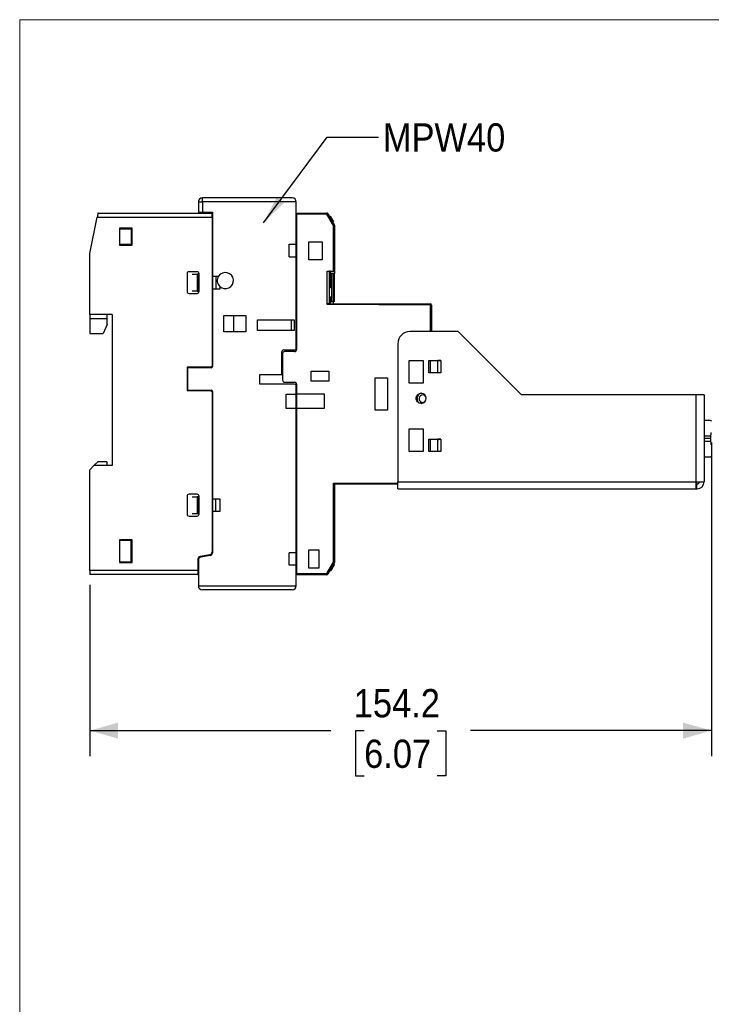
# Model space of a CAD drawing. Header units: millimetres. Extents: x 0 to 432, y 0 to 279.
# Tile 2 of 10: x 0 to 86, y 157 to 279. Entities that reach past the tile are written whole.
import ezdxf

# ---------------------------------------------------------------- set-up
doc = ezdxf.new("R2010")
doc.units = ezdxf.units.MM
doc.linetypes.add('SLD-Solid', pattern=[0])
doc.layers.add('DIMENSIONS', color=140, linetype='SLD-Solid', lineweight=25)
doc.layers.add('TEXT', color=140, linetype='SLD-Solid', lineweight=25)
doc.layers.add('SLD-DEFPOINTS', color=7, linetype='Continuous')
doc.styles.add('SLDTEXTSTYLE0', font='GOTHIC.TTF', dxfattribs={"width": 0.913})
doc.styles.get("Standard").update_dxf_attribs({"font": 'GOTHIC.TTF'})
doc.dimstyles.new('SLDDIMSTYLE6', dxfattribs={"dimtxt": 3.5, "dimasz": 3.5, "dimexe": 0, "dimexo": 0.0625, "dimgap": 0.875, "dimtad": 0, "dimtih": 1, "dimtoh": 1, "dimdec": 1, "dimlfac": 2, "dimrnd": 1e-09, "dimzin": 12, "dimdsep": 46, "dimtxsty": 'SLDTEXTSTYLE0', "dimsah": 1, "dimcen": 0.09, "dimadec": 0, "dimazin": 3, "dimtfac": 1, "dimtdec": 1, "dimtofl": 0, "dimtmove": 0, "dimatfit": 3, "dimfxl": 0, "dimfrac": 2, "dimtolj": 1, "dimtzin": 12, "dimarcsym": 0})
doc.dimstyles.new('SLDDIMSTYLE8', dxfattribs={"dimtxt": 0.18, "dimasz": 3.5, "dimexe": 0, "dimexo": 0.0625, "dimgap": 0, "dimtad": 0, "dimtih": 1, "dimtoh": 1, "dimdec": 0, "dimrnd": 1e-09, "dimzin": 0, "dimdsep": 46, "dimtxsty": 'Standard', "dimsah": 1, "dimcen": 0.09, "dimadec": 0, "dimazin": 0, "dimtfac": 3.5, "dimtdec": 0, "dimtofl": 0, "dimtmove": 0, "dimatfit": 3, "dimfxl": 0, "dimfrac": 2, "dimtolj": 1, "dimtzin": 0, "dimarcsym": 0})

# ---------------------------------------------------------------- blocks, each defined once
blk = doc.blocks.new('Block2')
at = {"color": 7, "linetype": 'SLD-Solid', "lineweight": 18}
for q in [(431.8, 279.4), (0, 0)]:
    blk.add_line((0, 279.4), q, dxfattribs=at)
blk = doc.blocks.new('_D_13')
at = {"layer": 'DIMENSIONS'}
for p, q in [((85.82, 226.96), (85.82, 188.06)), ((8.72, 209.33), (8.72, 188.06)), ((8.72, 191.24), (38.61, 191.24)), ((42.74, 191.21), (41.68, 191.21)), ((41.68, 191.21), (41.68, 185.65)), ((51.79, 191.21), (52.86, 191.21)), ((52.86, 191.21), (52.86, 185.65)), ((85.82, 191.24), (55.93, 191.24)), ((41.68, 185.65), (42.74, 185.65)), ((52.86, 185.65), (51.79, 185.65))]:
    blk.add_line(p, q, dxfattribs=at)
for points in [[(8.72, 191.24), (12.22, 190.24), (12.22, 192.24)], [(85.82, 191.24), (82.32, 192.24), (82.32, 190.24)]]:
    blk.add_solid(points, dxfattribs=at)
at = {"layer": 'DIMENSIONS', "char_height": 3.5, "attachment_point": 1, "style": 'SLDTEXTSTYLE0'}
for s, insert in [('154.2', (41.45, 196.39)), ('6.07', (42.74, 190.12))]:
    blk.add_mtext(s, dxfattribs=dict(at, insert=insert))

msp = doc.modelspace()

# ---------------------------------------------------------------- linework, layer by layer
at = {"color": 7, "linetype": 'SLD-Solid', "lineweight": 18}
for p, q in [((0, 0), (0, 279.4)), ((0, 279.4), (431.8, 279.4))]:
    msp.add_line(p, q, dxfattribs=at)
for p, q in [((22.168, 256.798), (22.668, 256.798)), ((22.168, 256.798), (22.168, 255.548)), ((22.668, 256.798), (22.668, 257.298)), ((33.818, 257.298), (22.668, 257.298)), ((22.668, 256.798), (22.668, 255.548)), ((34.318, 256.798), (22.668, 256.798)), ((34.318, 251.548), (34.318, 256.798)), ((9.718, 255.398), (23.868, 255.398)), ((22.168, 255.548), (22.668, 255.548)), ((22.668, 255.548), (23.918, 255.548)), ((23.868, 254.898), (23.868, 255.398)), ((23.918, 255.398), (23.868, 255.398)), ((23.918, 255.548), (23.918, 247.598)), ((34.368, 255.423), (34.318, 255.423)), ((34.368, 255.423), (38.115, 255.423)), ((34.368, 255.423), (34.368, 255.273)), ((34.368, 255.273), (34.368, 238.498)), ((38.115, 255.273), (34.368, 255.273)), ((38.115, 255.423), (38.115, 255.273)), ((38.918, 253.883), (38.115, 255.273)), ((38.245, 255.348), (39.068, 253.923)), ((38.326, 255.208), (38.418, 255.208)), ((38.418, 255.049), (38.418, 255.208)), ((8.718, 250.398), (9.618, 254.898)), ((9.618, 254.898), (23.868, 254.898)), ((23.868, 254.898), (23.868, 236.384)), ((23.918, 254.648), (23.868, 254.648)), ((34.368, 254.803), (34.318, 254.804)), ((34.318, 254.255), (34.368, 254.255)), ((38.433, 255.023), (38.548, 255.023)), ((38.534, 254.848), (38.649, 254.848)), ((38.582, 254.765), (38.697, 254.765)), ((38.601, 254.931), (38.637, 254.868)), ((38.649, 254.848), (38.697, 254.765)), ((38.697, 254.765), (38.952, 254.323)), ((38.837, 254.323), (38.952, 254.323)), ((38.842, 254.314), (38.958, 254.314)), ((13.968, 253.548), (12.368, 253.548)), ((12.368, 253.548), (12.368, 251.448)), ((12.368, 253.479), (13.83, 253.479)), ((13.83, 253.479), (13.968, 253.548)), ((13.83, 253.479), (13.83, 251.517)), ((13.968, 251.448), (13.968, 253.548)), ((38.918, 248.223), (38.918, 253.883)), ((39.068, 253.923), (39.068, 248.223)), ((33.452, 249.998), (33.452, 251.548)), ((33.452, 251.548), (34.318, 251.548)), ((34.318, 249.998), (34.318, 251.548)), ((35.868, 249.623), (35.868, 251.873)), ((35.868, 251.873), (37.518, 251.873)), ((37.518, 251.873), (37.518, 249.623)), ((8.718, 242.848), (8.718, 250.398)), ((13.83, 251.517), (12.368, 251.517)), ((12.368, 251.448), (13.968, 251.448)), ((13.83, 251.517), (13.968, 251.448)), ((33.452, 249.998), (34.318, 249.998)), ((34.318, 238.698), (34.318, 249.998)), ((34.368, 249.795), (34.318, 249.795)), ((37.518, 249.623), (35.868, 249.623)), ((20.768, 247.898), (20.768, 245.698)), ((22.018, 248.148), (21.018, 248.148)), ((22.268, 245.698), (22.268, 247.898)), ((38.168, 248.223), (38.918, 248.223)), ((38.168, 244.074), (38.168, 248.223)), ((38.418, 248.223), (38.418, 244.223)), ((38.518, 248.217), (38.418, 248.218)), ((38.418, 248.173), (38.456, 248.173)), ((38.518, 248.214), (38.518, 248.223)), ((38.568, 248.223), (38.568, 247.923)), ((38.568, 247.923), (38.718, 247.923)), ((38.568, 247.923), (38.568, 246.196)), ((38.718, 244.473), (38.718, 247.923)), ((38.918, 247.923), (38.718, 247.923)), ((38.918, 248.223), (39.068, 248.223)), ((38.918, 244.473), (38.918, 247.923)), ((39.068, 247.923), (38.918, 247.923)), ((39.068, 248.223), (39.068, 247.923)), ((39.068, 244.473), (39.068, 247.923)), ((21.41, 247.848), (22.018, 247.848)), ((22.018, 247.848), (22.018, 245.748)), ((22.168, 247.848), (22.018, 247.848)), ((22.168, 245.748), (22.168, 247.848)), ((23.918, 247.598), (24.683, 247.598)), ((23.918, 247.598), (23.918, 245.998)), ((24.333, 247.598), (24.333, 245.998)), ((21.018, 245.448), (22.018, 245.448)), ((22.018, 245.748), (21.41, 245.748)), ((22.018, 245.748), (22.168, 245.748)), ((23.918, 245.998), (23.918, 236.398)), ((24.818, 245.998), (23.918, 245.998)), ((24.818, 246.334), (24.818, 245.998)), ((38.418, 246.168), (38.718, 246.223)), ((38.718, 244.973), (38.418, 245.027)), ((38.418, 244.223), (50.963, 244.168)), ((38.518, 244.481), (38.518, 244.222)), ((38.568, 245), (38.568, 244.473)), ((38.568, 244.473), (38.718, 244.473)), ((38.718, 244.473), (38.918, 244.473)), ((39.068, 244.473), (38.918, 244.473)), ((38.918, 244.221), (38.918, 244.473)), ((50.963, 244.018), (38.168, 244.074)), ((50.963, 244.018), (51.113, 244.018)), ((50.963, 240.723), (50.963, 244.018)), ((51.113, 244.018), (51.113, 240.723)), ((11.468, 242.848), (8.718, 242.848)), ((8.718, 242.848), (8.718, 242.348)), ((8.718, 242.348), (10.868, 242.348)), ((8.718, 242.348), (8.718, 240.498)), ((10.868, 242.348), (10.868, 242.848)), ((10.868, 241.598), (10.868, 242.348)), ((11.468, 242.848), (11.468, 224.098)), ((25.318, 242.698), (28.068, 242.698)), ((25.318, 240.698), (25.318, 242.698)), ((26.518, 242.698), (26.518, 240.698)), ((28.068, 242.698), (28.068, 240.698)), ((29.518, 242.198), (34.068, 242.198)), ((29.518, 240.848), (29.518, 242.198)), ((33.668, 242.198), (33.668, 240.848)), ((34.068, 242.198), (34.068, 240.848)), ((10.868, 241.598), (10.355, 240.498)), ((28.068, 240.698), (25.318, 240.698)), ((34.068, 240.848), (29.518, 240.848)), ((54.418, 240.723), (48.418, 240.723)), ((62.268, 232.873), (54.418, 240.723)), ((8.718, 240.498), (10.355, 240.498)), ((32.518, 235.398), (32.518, 238.198)), ((32.768, 238.448), (34.068, 238.448)), ((34.118, 238.248), (32.868, 238.248)), ((34.318, 238.348), (34.318, 238.698)), ((46.918, 239.223), (46.918, 222.073)), ((32.618, 237.998), (32.618, 234.698)), ((48.318, 234.323), (48.318, 237.123)), ((48.318, 237.123), (50.068, 237.123)), ((50.068, 237.123), (50.068, 234.323)), ((50.768, 237.128), (52.268, 237.128)), ((50.768, 235.623), (50.768, 237.128)), ((50.963, 235.623), (50.963, 237.128)), ((51.111, 237.125), (51.868, 237.125)), ((51.113, 237.128), (51.113, 237.125)), ((51.868, 235.625), (51.868, 237.125)), ((52.268, 237.127), (52.268, 235.624)), ((23.718, 236.298), (20.768, 236.298)), ((20.768, 236.298), (20.768, 233.398)), ((20.818, 236.148), (20.818, 233.548)), ((23.768, 236.248), (20.918, 236.248)), ((23.868, 236.384), (23.718, 236.298)), ((23.868, 236.286), (23.868, 236.384)), ((36.168, 235.808), (38.368, 235.808)), ((36.168, 234.558), (36.168, 235.808)), ((38.368, 235.808), (38.368, 234.558)), ((29.818, 235.398), (32.518, 235.398)), ((29.818, 234.198), (29.818, 235.398)), ((32.868, 234.448), (34.118, 234.448)), ((38.368, 234.558), (36.168, 234.558)), ((44.128, 234.998), (45.618, 234.998)), ((44.128, 230.998), (44.128, 234.998)), ((45.618, 234.998), (45.618, 230.998)), ((52.268, 235.623), (50.768, 235.623)), ((51.868, 235.625), (51.111, 235.625)), ((51.113, 235.625), (51.113, 235.623)), ((20.768, 233.398), (23.718, 233.398)), ((20.918, 233.448), (23.768, 233.448)), ((23.718, 233.398), (23.868, 233.311)), ((23.868, 233.311), (23.868, 233.41)), ((23.868, 233.311), (23.868, 213.4)), ((23.918, 233.298), (23.918, 219.998)), ((34.068, 234.198), (29.818, 234.198)), ((34.318, 233.948), (34.318, 234.348)), ((34.318, 232.948), (34.318, 233.948)), ((34.368, 234.198), (34.368, 232.998)), ((50.068, 234.323), (48.318, 234.323)), ((33.068, 232.948), (34.318, 232.948)), ((33.068, 231.198), (33.068, 232.948)), ((34.318, 231.198), (34.318, 232.948)), ((34.368, 232.998), (37.768, 232.998)), ((34.368, 232.998), (34.368, 231.198)), ((37.768, 232.998), (37.768, 231.198)), ((83.918, 232.873), (62.268, 232.873)), ((83.918, 222.073), (83.918, 232.873)), ((84.918, 232.873), (83.918, 232.873)), ((84.918, 232.873), (84.918, 222.073)), ((34.318, 231.198), (33.068, 231.198)), ((34.318, 213.298), (34.318, 231.198)), ((34.368, 231.198), (34.368, 210.723)), ((37.768, 231.198), (34.368, 231.198)), ((45.618, 230.998), (44.128, 230.998)), ((85.718, 229.698), (84.918, 229.698)), ((48.318, 228.673), (50.068, 228.673)), ((48.318, 225.873), (48.318, 228.673)), ((50.068, 228.673), (50.068, 225.873)), ((50.768, 227.373), (52.268, 227.373)), ((50.768, 225.868), (50.768, 227.373)), ((50.963, 225.868), (50.963, 227.373)), ((51.094, 227.37), (51.895, 227.37)), ((51.113, 227.373), (51.113, 227.37)), ((51.895, 225.87), (51.895, 227.37)), ((51.963, 227.373), (51.963, 227.348)), ((52.268, 227.372), (52.268, 225.869)), ((84.918, 227.813), (85.718, 227.813)), ((85.718, 227.448), (84.918, 227.448)), ((85.718, 227.813), (85.718, 227.448)), ((85.718, 227.448), (85.718, 227.083)), ((85.718, 227.083), (84.918, 227.083)), ((50.068, 225.873), (48.318, 225.873)), ((52.268, 225.868), (50.768, 225.868)), ((51.895, 225.87), (51.094, 225.87)), ((51.113, 225.87), (51.113, 225.868)), ((51.188, 225.868), (51.188, 225.87)), ((84.918, 225.198), (85.718, 225.198)), ((8.718, 223.598), (9.218, 224.098)), ((8.718, 211.098), (8.718, 223.598)), ((9.218, 224.098), (9.718, 224.598)), ((11.468, 224.098), (9.218, 224.098)), ((9.718, 224.598), (10.718, 224.598)), ((10.718, 224.598), (10.868, 224.448)), ((10.868, 224.098), (10.868, 224.448)), ((38.918, 221.922), (46.918, 221.957)), ((38.918, 212.113), (38.918, 221.922)), ((46.918, 221.807), (39.068, 221.773)), ((39.068, 221.773), (39.068, 212.073)), ((46.918, 222.073), (83.918, 222.073)), ((46.918, 221.223), (46.918, 222.073)), ((46.918, 221.223), (83.918, 221.223)), ((83.918, 221.223), (83.918, 222.073)), ((83.918, 222.073), (84.918, 222.073)), ((83.918, 221.823), (84.006, 221.823)), ((83.974, 221.223), (84.006, 221.223)), ((84.006, 221.223), (84.006, 221.823)), ((84.068, 221.823), (84.006, 221.823)), ((84.006, 221.223), (84.068, 221.223)), ((20.768, 220.298), (20.768, 218.098)), ((22.018, 220.548), (21.018, 220.548)), ((21.41, 220.248), (22.018, 220.248)), ((22.018, 220.248), (22.018, 218.148)), ((22.168, 220.248), (22.018, 220.248)), ((22.168, 218.148), (22.168, 220.248)), ((22.268, 218.098), (22.268, 220.298)), ((23.918, 219.998), (24.818, 219.998)), ((23.918, 219.998), (23.918, 218.398)), ((24.333, 218.398), (24.333, 219.998)), ((24.818, 219.998), (24.818, 218.398)), ((21.018, 217.848), (22.018, 217.848)), ((21.41, 218.148), (22.018, 218.148)), ((22.018, 218.148), (22.168, 218.148)), ((23.918, 218.398), (23.918, 213.3)), ((24.818, 218.398), (23.918, 218.398)), ((34.318, 216.242), (34.368, 216.242)), ((13.968, 214.898), (12.368, 214.898)), ((12.368, 214.898), (12.368, 212.098)), ((13.83, 214.809), (13.968, 214.898)), ((13.968, 212.098), (13.968, 214.898)), ((13.83, 214.809), (12.368, 214.809)), ((13.83, 212.187), (13.83, 214.809)), ((35.868, 211.373), (35.868, 213.673)), ((35.868, 213.673), (37.118, 213.673)), ((37.118, 213.673), (37.118, 211.373)), ((22.118, 212.504), (22.118, 211.098)), ((23.579, 213.055), (22.407, 212.849)), ((23.629, 212.955), (22.457, 212.749)), ((23.868, 213.12), (23.868, 213.4)), ((34.318, 213.298), (33.452, 213.298)), ((33.452, 211.748), (33.452, 213.298)), ((34.318, 211.748), (34.318, 213.298)), ((12.368, 212.187), (13.83, 212.187)), ((12.368, 212.098), (13.968, 212.098)), ((13.968, 212.098), (13.83, 212.187)), ((22.168, 212.404), (22.168, 209.198)), ((34.318, 211.748), (33.452, 211.748)), ((34.318, 209.198), (34.318, 211.748)), ((34.368, 211.741), (34.318, 211.741)), ((34.318, 211.242), (34.368, 211.242)), ((37.118, 211.373), (35.868, 211.373)), ((38.115, 210.723), (38.918, 212.113)), ((39.068, 212.073), (38.245, 210.648)), ((38.67, 211.385), (38.786, 211.385)), ((38.804, 211.616), (38.92, 211.616)), ((38.809, 211.625), (38.925, 211.625)), ((38.925, 211.625), (38.92, 211.616)), ((38.923, 211.823), (39.039, 211.823)), ((22.118, 211.098), (8.718, 211.098)), ((8.718, 211.098), (8.718, 210.598)), ((22.118, 210.598), (8.718, 210.598)), ((22.118, 211.098), (22.118, 210.598)), ((22.168, 211.027), (22.118, 211.027)), ((22.118, 210.598), (22.168, 210.598)), ((34.318, 210.573), (34.368, 210.573)), ((34.368, 210.723), (38.115, 210.723)), ((34.368, 210.723), (34.368, 210.573)), ((38.115, 210.573), (34.368, 210.573)), ((38.115, 210.723), (38.115, 210.573)), ((38.393, 210.905), (38.418, 210.905)), ((38.418, 210.905), (38.418, 210.947)), ((38.514, 211.114), (38.63, 211.114)), ((38.519, 211.123), (38.635, 211.123)), ((38.555, 211.185), (38.671, 211.185)), ((22.168, 209.198), (34.318, 209.198)), ((33.818, 208.698), (22.668, 208.698))]:
    msp.add_line(p, q)
at = {"flags": 128}
for points in [[(9.718, 255.398), (9.716, 255.388), (9.71, 255.36), (9.701, 255.314), (9.689, 255.251), (9.673, 255.176), (9.656, 255.089), (9.637, 254.995), (9.618, 254.898)], [(38.115, 255.273), (38.141, 255.287), (38.165, 255.302), (38.187, 255.314), (38.207, 255.326), (38.223, 255.335), (38.235, 255.342), (38.243, 255.346), (38.245, 255.348)], [(39.068, 253.923), (39.065, 253.922), (39.056, 253.92), (39.043, 253.916), (39.024, 253.911), (39.001, 253.905), (38.975, 253.898), (38.947, 253.89), (38.918, 253.883)], [(38.168, 244.222), (38.307, 244.222), (38.39, 244.223), (38.418, 244.223)], [(50.963, 244.168), (50.963, 244.165), (50.963, 244.157), (50.963, 244.143), (50.963, 244.124), (50.963, 244.101), (50.963, 244.075), (50.963, 244.047), (50.963, 244.018)], [(50.254, 232), (50.195, 231.971), (50.018, 231.935)], [(39.068, 221.773), (39.066, 221.775), (39.059, 221.782), (39.048, 221.793), (39.033, 221.808), (39.014, 221.826), (38.993, 221.848), (38.969, 221.871), (38.944, 221.896), (38.918, 221.922)], [(39.068, 212.073), (39.065, 212.074), (39.056, 212.076), (39.043, 212.08), (39.024, 212.085), (39.001, 212.091), (38.975, 212.098), (38.947, 212.105), (38.918, 212.113)], [(38.245, 210.648), (38.243, 210.649), (38.235, 210.654), (38.223, 210.66), (38.207, 210.67), (38.187, 210.681), (38.165, 210.694), (38.141, 210.708), (38.115, 210.723)]]:
    msp.add_lwpolyline(points, dxfattribs=at)
for centre, radius, start, end in [((22.668, 256.798), 0.5, 90, 180), ((33.818, 256.798), 0.5, 0, 90), ((38.115, 255.273), 0.15, 30, 90), ((21.018, 247.898), 0.25, 90, 180), ((22.018, 247.898), 0.25, 360, 90), ((25.518, 247.048), 1, 225.573, 146.63299), ((38.568, 248.073), 0.15, 90, 180), ((38.568, 247.773), 0.15, 90, 180), ((25.518, 247.048), 1, 146.63299, 225.573), ((21.018, 245.698), 0.25, 180, 270), ((22.018, 245.698), 0.25, 270, 0), ((38.568, 244.623), 0.15, 180, 270), ((50.963, 244.018), 0.15, 360, 89.75), ((48.418, 239.223), 1.5, 90, 180), ((32.768, 238.198), 0.25, 90, 180), ((32.868, 237.998), 0.25, 90, 180), ((34.068, 238.698), 0.25, 270, 360), ((34.118, 238.498), 0.25, 270, 360), ((20.918, 236.148), 0.1, 90, 180), ((23.768, 236.398), 0.15, 270, 0), ((32.868, 234.698), 0.25, 180, 270), ((34.118, 234.198), 0.25, 0, 90), ((20.918, 233.548), 0.1, 180, 270), ((23.768, 233.298), 0.15, 0, 90), ((34.068, 233.948), 0.25, 360, 90), ((50.018, 232.398), 0.712, 109.20669, 223.93408), ((50.018, 232.398), 0.463, 31.22745, 270), ((49.818, 232.448), 0.625, 270, 90), ((51.963, 227.498), 0.15, 270, 300.17863), ((84.068, 222.073), 0.25, 270, 0), ((84.068, 222.073), 0.85, 270, 360), ((21.018, 220.298), 0.25, 90, 180), ((22.018, 220.298), 0.25, 360, 90), ((21.018, 218.098), 0.25, 180, 270), ((22.018, 218.098), 0.25, 270, 0), ((22.468, 212.504), 0.35, 100, 180), ((22.518, 212.404), 0.35, 100, 180), ((23.518, 213.4), 0.35, 280, 0), ((23.568, 213.3), 0.35, 280, 0), ((38.115, 210.723), 0.15, 270, 330), ((22.668, 209.198), 0.5, 180, 270), ((33.818, 209.198), 0.5, 270, 0)]:
    msp.add_arc(centre, radius, start, end)
for points, knots in [([(38.548, 255.023), (38.564, 254.996), (38.592, 254.947), (38.625, 254.889), (38.641, 254.862), (38.649, 254.848)], [0, 0, 0, 0, 0.3800861, 0.6852407, 1, 1, 1, 1]), ([(52.268, 237.125), (52.195, 237.125), (52.05, 237.125), (51.929, 237.125), (51.868, 237.125)], [0, 0, 0, 0, 0.500005, 1, 1, 1, 1]), ([(52.268, 235.625), (52.195, 235.625), (52.05, 235.625), (51.929, 235.625), (51.868, 235.625)], [0, 0, 0, 0, 0.500005, 1, 1, 1, 1]), ([(49.818, 231.823), (49.748, 231.83), (49.607, 231.844), (49.42, 231.951), (49.278, 232.11), (49.196, 232.308), (49.185, 232.522), (49.245, 232.727), (49.37, 232.901), (49.545, 233.023), (49.704, 233.069), (49.796, 233.072), (49.818, 233.073)], [0, 0, 0, 0, 0.1073732, 0.2147446, 0.3221177, 0.4294899, 0.5368622, 0.6442346, 0.751607, 0.8589785, 0.9663521, 1, 1, 1, 1]), ([(85.718, 229.698), (85.72, 229.698), (85.725, 229.698), (85.734, 229.697), (85.754, 229.692), (85.779, 229.679), (85.809, 229.649), (85.814, 229.618), (85.818, 229.598)], [0, 0, 0, 0, 0.0226381, 0.0466088, 0.1014874, 0.2519617, 0.5032352, 1, 1, 1, 1]), ([(52.268, 227.37), (52.201, 227.37), (52.068, 227.37), (51.953, 227.37), (51.895, 227.37)], [0, 0, 0, 0, 0.4999962, 1, 1, 1, 1]), ([(85.718, 227.813), (85.72, 227.813), (85.724, 227.813), (85.731, 227.818), (85.747, 227.836), (85.779, 227.918), (85.808, 228.054), (85.815, 228.173), (85.818, 228.228)], [0, 0, 0, 0, 0.0122317, 0.0282384, 0.0585673, 0.1698262, 0.6120153, 1, 1, 1, 1]), ([(85.718, 227.448), (85.731, 227.448), (85.757, 227.448), (85.79, 227.448), (85.813, 227.448), (85.816, 227.447), (85.818, 227.447)], [0, 0, 0, 0, 0.2500045, 0.50000062, 0.75000201, 1, 1, 1, 1]), ([(85.818, 226.668), (85.814, 226.731), (85.805, 226.858), (85.778, 226.996), (85.742, 227.064), (85.734, 227.075), (85.726, 227.081), (85.721, 227.083), (85.719, 227.083), (85.718, 227.083)], [0, 0, 0, 0, 0.446021, 0.8924372, 0.9285101, 0.9666981, 0.9820439, 0.9946475, 1, 1, 1, 1]), ([(52.268, 225.87), (52.201, 225.87), (52.068, 225.87), (51.953, 225.87), (51.895, 225.87)], [0, 0, 0, 0, 0.4999962, 1, 1, 1, 1]), ([(85.818, 225.298), (85.814, 225.277), (85.809, 225.246), (85.779, 225.217), (85.754, 225.203), (85.734, 225.199), (85.725, 225.198), (85.72, 225.198), (85.718, 225.198)], [0, 0, 0, 0, 0.4980408, 0.7482334, 0.8985681, 0.9534081, 0.9773684, 1, 1, 1, 1]), ([(38.786, 211.385), (38.772, 211.361), (38.751, 211.323), (38.712, 211.256), (38.686, 211.211), (38.671, 211.185)], [0, 0, 0, 0, 0.4105931, 0.6670388, 1, 1, 1, 1]), ([(38.927, 211.629), (38.915, 211.608), (38.887, 211.56), (38.852, 211.499), (38.818, 211.44), (38.797, 211.403), (38.786, 211.385)], [0, 0, 0, 0, 0.2045993, 0.4782872, 0.7385713, 1, 1, 1, 1]), ([(39.039, 211.823), (39.038, 211.821), (39.036, 211.818), (39.018, 211.787), (38.992, 211.741), (38.959, 211.684), (38.935, 211.643), (38.925, 211.625)], [0, 0, 0, 0, 0.2434283, 0.421676, 0.6000449, 0.8281236, 1, 1, 1, 1]), ([(38.641, 211.134), (38.638, 211.128), (38.63, 211.115), (38.63, 211.114), (38.63, 211.114)], [0, 0, 0, 0, 0.4103974, 1, 1, 1, 1]), ([(38.671, 211.185), (38.666, 211.176), (38.657, 211.162), (38.645, 211.141), (38.638, 211.129), (38.635, 211.123)], [0, 0, 0, 0, 0.4363417, 0.7172237, 1, 1, 1, 1])]:
    msp.add_open_spline(points, degree=3, knots=knots)

# ---------------------------------------------------------------- block references
at = {"layer": 'SLD-DEFPOINTS'}
msp.add_blockref('Block2', (0, 0), dxfattribs=at)

# ---------------------------------------------------------------- texts
at = {"layer": 'TEXT', "insert": (45.059, 266.547), "char_height": 3.5, "attachment_point": 1, "style": 'SLDTEXTSTYLE0'}
msp.add_mtext('MPW40', dxfattribs=at)

# ---------------------------------------------------------------- dimensions: what is measured, and where the dimension line sits
at = {"layer": 'DIMENSIONS'}
dim = msp.add_linear_dim(base=(85.818, 191.237), p1=(8.718, 210.598), p2=(85.818, 228.228), dimstyle='SLDDIMSTYLE6', dxfattribs=at)
dim.commit()
dim.dimension.update_dxf_attribs({"geometry": '_D_13', "text_midpoint": (47.268, 191.237), "dimtype": 160})

# ---------------------------------------------------------------- leaders
at = {"layer": 'TEXT'}
msp.add_leader([(30.261, 254.226), (38.166, 264.846), (44.516, 264.846)], dimstyle='SLDDIMSTYLE8', dxfattribs=at)

doc.saveas('drawing.dxf')
